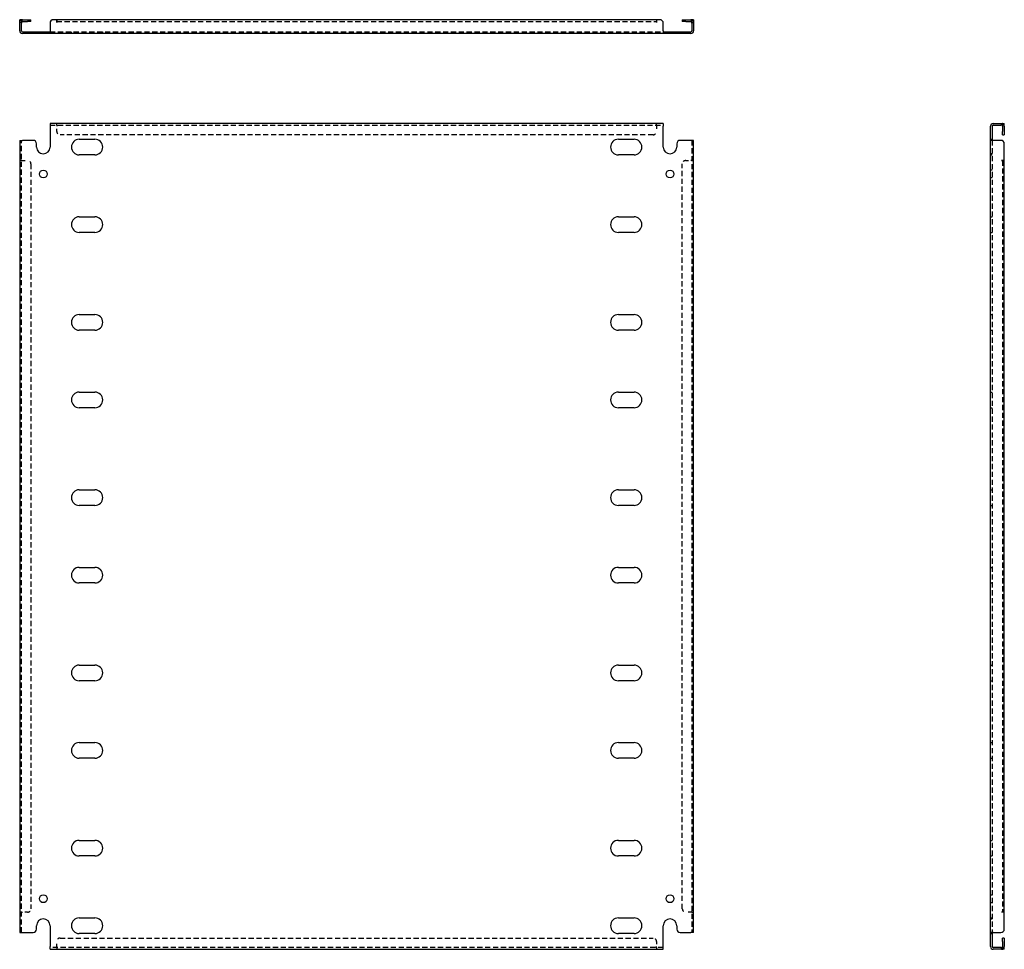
# Model space of a CAD drawing. Header units: inches. Extents: x 10 to 123, y 5 to 66.
# Tile 1 of 2: x 10 to 46, y 5 to 39. Entities that reach past the tile are written whole.
import ezdxf

# ---------------------------------------------------------------- set-up
doc = ezdxf.new("R2010")
doc.units = ezdxf.units.IN
doc.header["$MEASUREMENT"] = 0
doc.linetypes.add('DASHED_SPACE', pattern=[0.2067, 0.1654, -0.0413])
doc.layers.add('Hidden Edges(ANSI)', color=7, linetype='DASHED_SPACE', lineweight=25)
doc.layers.add('Visible Edges(ANSI)', color=7, linetype='Continuous', lineweight=25)

msp = doc.modelspace()

# ---------------------------------------------------------------- linework, layer by layer
at = {"layer": 'Hidden Edges(ANSI)', "ltscale": 0.129419}
for p, q in [((9.67, 39.043), (9.602, 39.043)), ((34.534, 39.043), (34.602, 39.043)), ((10.332, 38.63), (10.332, 38.698)), ((10.622, 38.63), (10.622, 38.698)), ((11.521, 38.63), (11.521, 38.698)), ((12.683, 38.63), (12.683, 38.698)), ((31.521, 38.63), (31.521, 38.698)), ((32.683, 38.63), (32.683, 38.698)), ((33.582, 38.698), (33.582, 38.63)), ((33.872, 38.698), (33.872, 38.63)), ((10.977, 35.225), (10.977, 35.293)), ((10.977, 35.225), (10.977, 35.293)), ((33.227, 35.225), (33.227, 35.293)), ((33.227, 35.225), (33.227, 35.293)), ((46.029, 35.225), (46.029, 35.293)), ((45.616, 34.708), (45.684, 34.708)), ((45.684, 34.168), (45.616, 34.168)), ((45.616, 34.128), (45.684, 34.128)), ((9.67, 33.918), (9.602, 33.918)), ((9.67, 33.918), (9.602, 33.918)), ((34.534, 33.918), (34.602, 33.918)), ((34.534, 33.918), (34.602, 33.918)), ((45.684, 33.563), (45.616, 33.563)), ((45.684, 33.273), (45.616, 33.273)), ((45.616, 31.833), (45.684, 31.833)), ((45.616, 31.253), (45.684, 31.253)), ((45.616, 28.208), (45.684, 28.208)), ((45.616, 27.628), (45.684, 27.628)), ((45.616, 25.333), (45.684, 25.333)), ((45.616, 24.753), (45.684, 24.753)), ((45.616, 21.708), (45.684, 21.708)), ((45.616, 21.128), (45.684, 21.128)), ((45.616, 18.833), (45.684, 18.833)), ((45.616, 18.253), (45.684, 18.253)), ((45.616, 15.208), (45.684, 15.208)), ((45.616, 14.628), (45.684, 14.628)), ((45.616, 12.333), (45.684, 12.333)), ((45.616, 11.753), (45.684, 11.753)), ((45.616, 8.708), (45.684, 8.708)), ((45.616, 8.128), (45.684, 8.128)), ((45.616, 6.688), (45.684, 6.688)), ((45.616, 6.398), (45.684, 6.398)), ((9.67, 6.043), (9.602, 6.043)), ((9.67, 6.043), (9.602, 6.043)), ((34.534, 6.043), (34.602, 6.043)), ((34.534, 6.043), (34.602, 6.043)), ((45.616, 5.833), (45.684, 5.833)), ((45.616, 5.793), (45.684, 5.793)), ((45.616, 5.253), (45.684, 5.253)), ((10.977, 4.736), (10.977, 4.668)), ((10.977, 4.736), (10.977, 4.668)), ((33.227, 4.736), (33.227, 4.668)), ((33.227, 4.736), (33.227, 4.668)), ((46.029, 4.736), (46.029, 4.668))]:
    msp.add_line(p, q, dxfattribs=at)
at = {"layer": 'Hidden Edges(ANSI)', "ltscale": 1.157462}
msp.add_line((10.977, 39.074), (33.227, 39.074), dxfattribs=at)
at = {"layer": 'Hidden Edges(ANSI)', "ltscale": 1.158557}
for p, q in [((10.727, 38.698), (33.477, 38.698)), ((10.727, 35.225), (33.477, 35.225)), ((33.477, 4.736), (10.727, 4.736))]:
    msp.add_line(p, q, dxfattribs=at)
at = {"layer": 'Hidden Edges(ANSI)', "ltscale": 0.092649}
for p, q in [((10.977, 35.225), (10.977, 35.194)), ((33.227, 35.225), (33.227, 35.194)), ((9.67, 33.918), (9.701, 33.918)), ((34.534, 33.918), (34.503, 33.918)), ((9.67, 6.043), (9.701, 6.043)), ((34.534, 6.043), (34.503, 6.043)), ((10.977, 4.736), (10.977, 4.767)), ((33.227, 4.736), (33.227, 4.767))]:
    msp.add_line(p, q, dxfattribs=at)
at = {"layer": 'Hidden Edges(ANSI)', "ltscale": 0.369411}
for p, q in [((10.977, 35), (10.977, 35.194)), ((33.227, 35.194), (33.227, 35)), ((9.701, 33.918), (9.895, 33.918)), ((34.309, 33.918), (34.503, 33.918)), ((9.895, 6.043), (9.701, 6.043)), ((34.503, 6.043), (34.309, 6.043)), ((10.977, 4.767), (10.977, 4.961)), ((33.227, 4.961), (33.227, 4.767))]:
    msp.add_line(p, q, dxfattribs=at)
at = {"layer": 'Hidden Edges(ANSI)', "ltscale": 1.156896}
for p, q in [((33.102, 34.875), (11.102, 34.875)), ((11.102, 5.086), (33.102, 5.086))]:
    msp.add_line(p, q, dxfattribs=at)
at = {"layer": 'Hidden Edges(ANSI)', "ltscale": 1.16487}
for p, q in [((9.67, 5.293), (9.67, 34.668)), ((34.534, 34.668), (34.534, 5.293)), ((45.684, 34.668), (45.684, 5.293))]:
    msp.add_line(p, q, dxfattribs=at)
at = {"layer": 'Hidden Edges(ANSI)', "ltscale": 1.162155}
for p, q in [((10.02, 33.793), (10.02, 6.168)), ((34.184, 6.168), (34.184, 33.793))]:
    msp.add_line(p, q, dxfattribs=at)
at = {"layer": 'Hidden Edges(ANSI)', "ltscale": 1.162563}
msp.add_line((46.06, 33.918), (46.06, 6.043), dxfattribs=at)
at = {"layer": 'Hidden Edges(ANSI)', "ltscale": 0.236041}
for centre, start, end in [((9.701, 39.043), 108.248, 180), ((34.503, 39.043), 0, 71.752), ((46.029, 35.194), 18.248, 90), ((46.029, 4.767), 270, 341.752)]:
    msp.add_arc(centre, 0.099, start, end, dxfattribs=at)
at = {"layer": 'Hidden Edges(ANSI)', "ltscale": 0.373886}
for centre, start, end in [((11.102, 35), 180, 270), ((33.102, 35), 270, 0), ((9.895, 33.793), 0, 90), ((34.309, 33.793), 90, 180), ((9.895, 6.168), 270, 0), ((34.309, 6.168), 180, 270), ((11.102, 4.961), 90, 180), ((33.102, 4.961), 0, 90)]:
    msp.add_arc(centre, 0.125, start, end, dxfattribs=at)
at = {"layer": 'Visible Edges(ANSI)'}
for p, q in [((9.602, 39.017), (9.602, 39.142)), ((9.67, 39.142), (9.602, 39.142)), ((9.67, 39.142), (9.67, 39.017)), ((9.701, 39.142), (9.895, 39.142)), ((9.895, 39.142), (10.02, 39.142)), ((10.02, 39.074), (10.02, 39.142)), ((10.977, 39.142), (10.852, 39.142)), ((10.977, 39.043), (10.977, 39.142)), ((33.227, 39.142), (10.977, 39.142)), ((10.977, 39.142), (10.977, 39.043)), ((33.352, 39.142), (33.227, 39.142)), ((33.227, 39.142), (33.227, 39.043)), ((33.227, 39.142), (33.227, 39.043)), ((34.184, 39.142), (34.309, 39.142)), ((34.184, 39.142), (34.184, 39.074)), ((34.309, 39.142), (34.503, 39.142)), ((34.534, 39.017), (34.534, 39.142)), ((34.602, 39.142), (34.534, 39.142)), ((34.602, 39.142), (34.602, 39.017)), ((9.602, 38.729), (9.602, 39.017)), ((9.67, 38.729), (9.67, 39.017)), ((9.701, 39.074), (9.895, 39.074)), ((10.02, 39.074), (9.895, 39.074)), ((10.727, 39.017), (10.727, 38.729)), ((10.727, 38.729), (10.727, 38.63)), ((10.977, 39.043), (10.977, 39.043)), ((10.977, 39.043), (10.977, 39.043)), ((33.227, 39.043), (33.227, 39.043)), ((33.227, 39.043), (33.227, 39.043)), ((33.477, 38.729), (33.477, 39.017)), ((33.477, 38.729), (33.477, 38.63)), ((34.309, 39.074), (34.184, 39.074)), ((34.309, 39.074), (34.503, 39.074)), ((34.534, 39.017), (34.534, 38.729)), ((34.602, 39.017), (34.602, 38.729)), ((9.701, 38.698), (10.102, 38.698)), ((10.102, 38.63), (9.701, 38.63)), ((10.102, 38.698), (10.227, 38.698)), ((10.227, 38.63), (10.102, 38.63)), ((10.227, 38.63), (10.227, 38.698)), ((10.227, 38.698), (10.727, 38.698)), ((10.727, 38.63), (10.227, 38.63)), ((33.477, 38.63), (10.727, 38.63)), ((33.477, 38.698), (33.977, 38.698)), ((33.977, 38.63), (33.477, 38.63)), ((33.977, 38.698), (34.102, 38.698)), ((33.977, 38.698), (33.977, 38.63)), ((34.102, 38.63), (33.977, 38.63)), ((34.102, 38.698), (34.503, 38.698)), ((34.503, 38.63), (34.102, 38.63)), ((33.477, 35.293), (10.727, 35.293)), ((10.727, 35.293), (10.727, 35.194)), ((10.727, 35.194), (10.727, 34.418)), ((33.477, 35.293), (33.477, 35.194)), ((33.477, 34.418), (33.477, 35.194)), ((45.616, 34.668), (45.616, 35.194)), ((45.684, 35.194), (45.684, 34.668)), ((45.715, 35.293), (46.003, 35.293)), ((45.715, 35.225), (46.003, 35.225)), ((46.003, 35.293), (46.128, 35.293)), ((46.128, 35.225), (46.003, 35.225)), ((46.06, 35.194), (46.06, 35)), ((46.128, 35.225), (46.128, 35.293)), ((46.128, 35.194), (46.128, 35)), ((11.811, 34.708), (12.393, 34.708)), ((31.811, 34.708), (32.393, 34.708)), ((46.06, 34.875), (46.06, 35)), ((46.06, 34.875), (46.128, 34.875)), ((46.128, 35), (46.128, 34.875)), ((9.602, 34.668), (9.701, 34.668)), ((9.602, 34.668), (9.602, 5.293)), ((10.102, 34.668), (9.701, 34.668)), ((10.227, 34.418), (10.227, 34.543)), ((33.977, 34.543), (33.977, 34.418)), ((34.503, 34.668), (34.102, 34.668)), ((34.602, 34.668), (34.503, 34.668)), ((34.602, 5.293), (34.602, 34.668)), ((45.616, 5.293), (45.616, 34.668)), ((45.715, 34.668), (45.616, 34.668)), ((46.003, 34.668), (45.715, 34.668)), ((46.128, 33.918), (46.128, 34.543)), ((12.393, 34.128), (11.811, 34.128)), ((32.393, 34.128), (31.811, 34.128)), ((46.029, 33.918), (46.029, 33.918)), ((46.029, 33.918), (46.128, 33.918)), ((46.128, 33.918), (46.029, 33.918)), ((46.029, 33.918), (46.029, 33.918)), ((46.128, 6.043), (46.128, 33.918)), ((11.811, 31.833), (12.393, 31.833)), ((31.811, 31.833), (32.393, 31.833)), ((12.393, 31.253), (11.811, 31.253)), ((32.393, 31.253), (31.811, 31.253)), ((11.811, 28.208), (12.393, 28.208)), ((31.811, 28.208), (32.393, 28.208)), ((12.393, 27.628), (11.811, 27.628)), ((32.393, 27.628), (31.811, 27.628)), ((11.811, 25.333), (12.393, 25.333)), ((31.811, 25.333), (32.393, 25.333)), ((12.393, 24.753), (11.811, 24.753)), ((32.393, 24.753), (31.811, 24.753)), ((11.811, 21.708), (12.393, 21.708)), ((31.811, 21.708), (32.393, 21.708)), ((12.393, 21.128), (11.811, 21.128)), ((32.393, 21.128), (31.811, 21.128)), ((11.811, 18.833), (12.393, 18.833)), ((31.811, 18.833), (32.393, 18.833)), ((12.393, 18.253), (11.811, 18.253)), ((32.393, 18.253), (31.811, 18.253)), ((11.811, 15.208), (12.393, 15.208)), ((31.811, 15.208), (32.393, 15.208)), ((12.393, 14.628), (11.811, 14.628)), ((32.393, 14.628), (31.811, 14.628)), ((11.811, 12.333), (12.393, 12.333)), ((31.811, 12.333), (32.393, 12.333)), ((12.393, 11.753), (11.811, 11.753)), ((32.393, 11.753), (31.811, 11.753)), ((11.811, 8.708), (12.393, 8.708)), ((31.811, 8.708), (32.393, 8.708)), ((12.393, 8.128), (11.811, 8.128)), ((32.393, 8.128), (31.811, 8.128)), ((46.128, 6.043), (46.029, 6.043)), ((46.029, 6.043), (46.029, 6.043)), ((46.128, 6.043), (46.029, 6.043)), ((46.029, 6.043), (46.029, 6.043)), ((46.128, 5.418), (46.128, 6.043)), ((10.227, 5.418), (10.227, 5.543)), ((10.727, 5.543), (10.727, 4.767)), ((11.811, 5.833), (12.393, 5.833)), ((31.811, 5.833), (32.393, 5.833)), ((33.477, 4.767), (33.477, 5.543)), ((33.977, 5.543), (33.977, 5.418)), ((9.602, 5.293), (9.701, 5.293)), ((9.701, 5.293), (10.102, 5.293)), ((12.393, 5.253), (11.811, 5.253)), ((32.393, 5.253), (31.811, 5.253)), ((34.102, 5.293), (34.503, 5.293)), ((34.602, 5.293), (34.503, 5.293)), ((45.715, 5.293), (45.616, 5.293)), ((45.616, 4.767), (45.616, 5.293)), ((45.684, 5.293), (45.684, 4.767)), ((45.715, 5.293), (46.003, 5.293)), ((10.727, 4.668), (10.727, 4.767)), ((33.477, 4.668), (33.477, 4.767)), ((46.06, 4.961), (46.06, 5.086)), ((46.128, 5.086), (46.06, 5.086)), ((46.06, 4.961), (46.06, 4.767)), ((46.128, 5.086), (46.128, 4.961)), ((46.128, 4.961), (46.128, 4.767)), ((10.727, 4.668), (33.477, 4.668)), ((46.003, 4.736), (45.715, 4.736)), ((46.003, 4.668), (45.715, 4.668)), ((46.003, 4.736), (46.128, 4.736)), ((46.128, 4.668), (46.003, 4.668)), ((46.128, 4.668), (46.128, 4.736))]:
    msp.add_line(p, q, dxfattribs=at)
for centre in [(10.477, 33.418), (33.727, 33.418), (10.477, 6.543), (33.727, 6.543)]:
    msp.add_circle(centre, 0.145, dxfattribs=at)
for centre, radius, start, end in [((9.701, 39.043), 0.099, 90, 108.248), ((10.852, 39.017), 0.125, 90, 180), ((33.352, 39.017), 0.125, 0, 90), ((34.503, 39.043), 0.099, 71.752, 90), ((9.701, 38.729), 0.099, 180, 270), ((9.701, 39.043), 0.031, 90, 180), ((9.701, 38.729), 0.031, 180, 270), ((34.503, 39.043), 0.031, 0, 90), ((34.503, 38.729), 0.099, 270, 0), ((34.503, 38.729), 0.031, 270, 0), ((45.715, 35.194), 0.099, 90, 180), ((45.715, 35.194), 0.031, 90, 180), ((46.029, 35.194), 0.031, 0, 90), ((46.029, 35.194), 0.099, 0, 18.248), ((11.811, 34.418), 0.29, 90, 270), ((12.393, 34.418), 0.29, 270, 90), ((31.811, 34.418), 0.29, 90, 270), ((32.393, 34.418), 0.29, 270, 90), ((10.102, 34.543), 0.125, 0, 90), ((10.477, 34.418), 0.25, 180, 0), ((33.727, 34.418), 0.25, 180, 0), ((34.102, 34.543), 0.125, 90, 180), ((46.003, 34.543), 0.125, 0, 90), ((11.811, 31.543), 0.29, 90, 270), ((12.393, 31.543), 0.29, 270, 90), ((31.811, 31.543), 0.29, 90, 270), ((32.393, 31.543), 0.29, 270, 90), ((11.811, 27.918), 0.29, 90, 270), ((12.393, 27.918), 0.29, 270, 90), ((31.811, 27.918), 0.29, 90, 270), ((32.393, 27.918), 0.29, 270, 90), ((11.811, 25.043), 0.29, 90, 270), ((12.393, 25.043), 0.29, 270, 90), ((31.811, 25.043), 0.29, 90, 270), ((32.393, 25.043), 0.29, 270, 90), ((11.811, 21.418), 0.29, 90, 270), ((12.393, 21.418), 0.29, 270, 90), ((31.811, 21.418), 0.29, 90, 270), ((32.393, 21.418), 0.29, 270, 90), ((11.811, 18.543), 0.29, 90, 270), ((12.393, 18.543), 0.29, 270, 90), ((31.811, 18.543), 0.29, 90, 270), ((32.393, 18.543), 0.29, 270, 90), ((11.811, 14.918), 0.29, 90, 270), ((12.393, 14.918), 0.29, 270, 90), ((31.811, 14.918), 0.29, 90, 270), ((32.393, 14.918), 0.29, 270, 90), ((11.811, 12.043), 0.29, 90, 270), ((12.393, 12.043), 0.29, 270, 90), ((31.811, 12.043), 0.29, 90, 270), ((32.393, 12.043), 0.29, 270, 90), ((11.811, 8.418), 0.29, 90, 270), ((12.393, 8.418), 0.29, 270, 90), ((31.811, 8.418), 0.29, 90, 270), ((32.393, 8.418), 0.29, 270, 90), ((10.477, 5.543), 0.25, 0, 180), ((11.811, 5.543), 0.29, 90, 270), ((12.393, 5.543), 0.29, 270, 90), ((31.811, 5.543), 0.29, 90, 270), ((32.393, 5.543), 0.29, 270, 90), ((33.727, 5.543), 0.25, 0, 180), ((10.102, 5.418), 0.125, 270, 0), ((34.102, 5.418), 0.125, 180, 270), ((46.003, 5.418), 0.125, 270, 0), ((45.715, 4.767), 0.099, 180, 270), ((45.715, 4.767), 0.031, 180, 270), ((46.029, 4.767), 0.031, 270, 0), ((46.029, 4.767), 0.099, 341.752, 0)]:
    msp.add_arc(centre, radius, start, end, dxfattribs=at)

doc.saveas('drawing.dxf')
